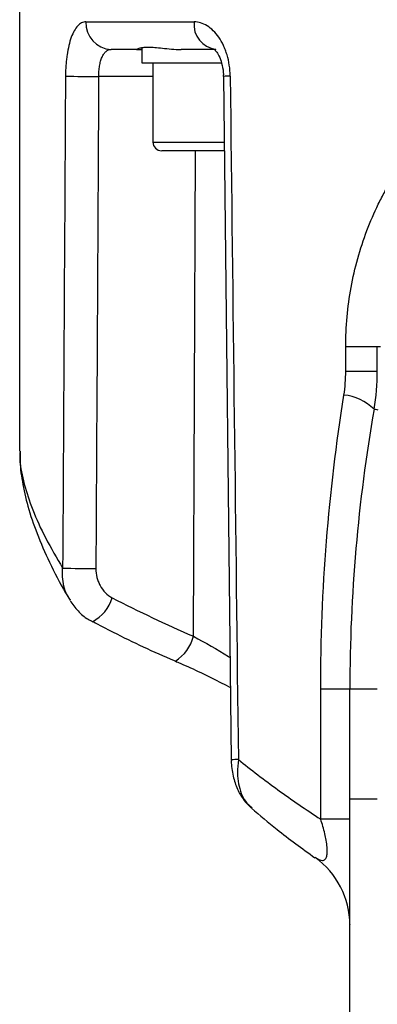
# Model space of a CAD drawing. Extents: x 290 to 660, y 448 to 1034.
# Tile 3 of 7: x 397 to 430, y 537 to 627. Entities that reach past the tile are written whole.
import ezdxf

# ---------------------------------------------------------------- set-up
doc = ezdxf.new("R2010")
doc.units = 0
doc.header["$LTSCALE"] = 5
doc.layers.get('0').update_dxf_attribs({"linetype": 'CONTINUOUS'})

msp = doc.modelspace()

# ---------------------------------------------------------------- linework, layer by layer
at = {"color": 7, "linetype": 'CONTINUOUS'}
for p, q in [((397.127, 758.441), (397.127, 587.476)), ((408.238, 624.08), (408.238, 622.741)), ((409.238, 622.741), (409.238, 615.541)), ((409.238, 621.485), (404.304, 621.485)), ((415.639, 621.5), (416.359, 559.475)), ((412.909, 570.689), (413.108, 614.741)), ((426.76, 594.731), (426.76, 596.941)), ((429.627, 594.731), (429.627, 596.941)), ((424.48, 554.09), (424.48, 565.898)), ((427.127, 555.898), (427.127, 565.898)), ((427.127, 525.296), (427.127, 555.898)), ((427.127, 544.528), (427.127, 544.499))]:
    msp.add_line(p, q, dxfattribs=at)
at = {"color": 7, "linetype": 'CONTINUOUS', "flags": 128}
for points in [[(403.134, 626.441), (404.122, 626.441), (405.181, 626.441), (406.311, 626.441), (407.51, 626.441), (408.777, 626.441), (410.111, 626.441), (411.51, 626.441), (412.973, 626.441)], [(407.738, 623.941), (407.431, 623.941), (407.129, 623.941), (406.834, 623.941), (406.543, 623.941), (406.259, 623.941), (405.98, 623.941), (405.707, 623.941), (405.44, 623.941)], [(407.738, 623.941), (407.805, 623.941), (407.985, 623.941), (408.238, 623.941)], [(414.962, 623.941), (414.55, 623.941), (414.142, 623.941), (413.74, 623.941), (413.342, 623.941), (412.95, 623.941), (412.563, 623.941), (412.181, 623.941), (411.804, 623.941)], [(408.238, 622.741), (408.413, 622.741), (408.931, 622.741), (409.767, 622.741), (410.882, 622.741), (412.225, 622.741), (413.731, 622.741), (415.332, 622.741), (415.438, 622.741)], [(409.238, 615.541), (409.325, 615.541), (409.743, 615.541), (410.484, 615.541), (411.508, 615.541), (412.761, 615.541), (414.173, 615.541), (415.671, 615.541), (415.714, 615.541)], [(415.718, 614.741), (414.315, 614.741), (412.987, 614.741), (411.831, 614.741), (410.922, 614.741), (410.315, 614.741), (410.048, 614.741), (410.038, 614.741)], [(429.627, 596.941), (429.579, 596.941), (429.436, 596.941), (429.199, 596.941), (428.872, 596.941), (428.459, 596.941), (427.965, 596.941), (427.396, 596.941), (426.76, 596.941)], [(429.928, 596.941), (429.889, 596.941), (429.745, 596.941), (429.657, 596.941), (429.627, 596.941)], [(429.627, 594.731), (429.579, 594.731), (429.436, 594.731), (429.199, 594.731), (428.872, 594.731), (428.459, 594.731), (427.965, 594.731), (427.396, 594.731), (426.76, 594.731)], [(429.708, 591.222), (429.618, 591.238), (429.459, 591.266), (429.362, 591.283), (429.329, 591.289)], [(427.127, 565.898), (427.083, 565.898), (426.952, 565.898), (426.734, 565.898), (426.433, 565.898), (426.053, 565.898), (425.597, 565.898), (425.07, 565.898), (424.48, 565.898)], [(429.627, 565.898), (429.14, 565.898), (428.671, 565.898), (428.238, 565.898), (427.86, 565.898), (427.549, 565.898), (427.318, 565.898), (427.175, 565.898), (427.127, 565.898)], [(429.627, 555.898), (429.14, 555.898), (428.671, 555.898), (428.238, 555.898), (427.86, 555.898), (427.549, 555.898), (427.318, 555.898), (427.175, 555.898), (427.127, 555.898)], [(427.127, 554.09), (427.083, 554.09), (426.952, 554.09), (426.734, 554.09), (426.433, 554.09), (426.053, 554.09), (425.597, 554.09), (425.07, 554.09), (424.48, 554.09)]]:
    msp.add_lwpolyline(points, dxfattribs=at)
at = {"color": 7, "linetype": 'CONTINUOUS'}
for centre, radius, start, end in [((405.541, 626.348), 2.409, 177.78467, 267.59844), ((415.251, 626.212), 2.289, 174.24654, 262.76019), ((404.015, 705.616), 84.131, 268.14429, 270.1963), ((416.23, 615.465), 6.063, 89.75044, 95.58861), ((410.038, 615.541), 0.8, 180, 270), ((409.627, 594.731), 20, 350.08918, 0), ((426.197, 588.195), 4.402, 44.6501, 84.88637), ((574.652, 565.898), 147.525, 170.08918, 180), ((403.74, 659.648), 82.815, 268.12736, 270.21774), ((401.958, 575.31), 3.753, 298.38313, 342.54584), ((409.351, 571.548), 3.66, 301.72843, 346.42436), ((416.978, 552.926), 6.578, 89.81351, 95.40357), ((419.627, 544.497), 7.5, 0.0002, 54.63609)]:
    msp.add_arc(centre, radius, start, end, dxfattribs=at)
for centre, major_axis, ratio, start_param, end_param in [((474.627, 331.802), (20.065, 4296.747), 0.017422, 1.503397, 1.513809), ((475.274, 331.758), (19.417, 4296.747), 0.01686, 1.503392, 1.513804), ((474.627, 331.802), (-54.81, 4296.747), 0.012752, 1.503153, 1.517615)]:
    msp.add_ellipse(centre, major_axis=major_axis, ratio=ratio, start_param=start_param, end_param=end_param, dxfattribs=at)
for points, knots in [([(403.134, 626.441), (403.005, 626.441), (402.88, 626.411), (402.635, 626.29), (402.518, 626.199), (402.296, 625.963), (402.19, 625.815), (401.992, 625.464), (401.901, 625.265), (401.736, 624.817), (401.661, 624.566), (401.532, 624.031), (401.477, 623.748), (401.41, 623.296), (401.39, 623.141), (401.356, 622.827), (401.341, 622.669), (401.306, 622.188), (401.293, 621.862), (401.291, 621.529)], [0, 0, 0, 0, 0.125, 0.125, 0.25, 0.25, 0.375, 0.375, 0.5, 0.5, 0.625, 0.625, 0.75, 0.75, 0.8125, 0.8125, 0.875, 0.875, 1, 1, 1, 1]), ([(416.256, 621.529), (416.252, 621.862), (416.226, 622.191), (416.129, 622.84), (416.059, 623.152), (415.926, 623.6), (415.877, 623.746), (415.768, 624.032), (415.709, 624.172), (415.52, 624.574), (415.379, 624.819), (415.069, 625.267), (414.899, 625.471), (414.544, 625.818), (414.359, 625.964), (413.973, 626.202), (413.773, 626.292), (413.375, 626.411), (413.175, 626.441), (412.973, 626.441)], [0, 0, 0, 0, 0.125, 0.125, 0.25, 0.25, 0.3125, 0.3125, 0.375, 0.375, 0.5, 0.5, 0.625, 0.625, 0.75, 0.75, 0.875, 0.875, 1, 1, 1, 1]), ([(404.304, 621.485), (404.305, 621.65), (404.312, 621.812), (404.339, 622.13), (404.359, 622.288), (404.411, 622.588), (404.443, 622.73), (404.52, 622.998), (404.564, 623.124), (404.664, 623.349), (404.719, 623.45), (404.841, 623.626), (404.907, 623.701), (405.116, 623.88), (405.274, 623.941), (405.44, 623.941)], [0, 0, 0, 0, 0.125, 0.125, 0.25, 0.25, 0.375, 0.375, 0.5, 0.5, 0.625, 0.625, 0.75, 0.75, 1, 1, 1, 1]), ([(407.738, 623.941), (407.735, 623.941), (407.755, 623.958), (407.844, 624.002), (407.911, 624.03), (408.091, 624.082), (408.203, 624.106), (408.475, 624.141), (408.634, 624.15), (408.989, 624.15), (409.186, 624.141), (409.619, 624.106), (409.856, 624.082), (410.617, 624.003), (411.181, 623.941), (411.804, 623.941)], [0, 0, 0, 0, 0.125, 0.125, 0.25, 0.25, 0.375, 0.375, 0.5, 0.5, 0.625, 0.625, 0.75, 0.75, 1, 1, 1, 1]), ([(414.794, 623.96), (414.795, 623.96), (414.8, 623.959), (415.028, 623.738), (415.315, 623.235), (415.539, 622.515), (415.65, 621.895), (415.63, 621.555), (415.627, 621.501)], [0, 0, 0, 0, 0.134699, 0.336768, 0.542263, 0.750132, 0.960793, 1, 1, 1, 1]), ([(426.76, 596.941), (426.76, 598.777), (426.925, 600.577), (427.409, 603.227), (427.611, 604.103), (428.092, 605.833), (428.369, 606.676), (428.992, 608.319), (429.338, 609.119), (429.908, 610.289), (430.106, 610.674), (430.521, 611.435), (430.737, 611.81), (431.855, 613.652), (432.863, 615.009), (434.549, 616.882), (435.141, 617.481), (436.382, 618.617), (437.024, 619.15), (439.019, 620.645), (440.437, 621.504), (442.713, 622.574), (443.501, 622.895), (445.098, 623.447), (445.909, 623.679), (448.38, 624.242), (450.078, 624.441), (451.833, 624.441)], [0, 0, 0, 0, 0.125, 0.125, 0.1875, 0.1875, 0.25, 0.25, 0.3125, 0.3125, 0.34375, 0.34375, 0.375, 0.375, 0.5, 0.5, 0.5625, 0.5625, 0.625, 0.625, 0.75, 0.75, 0.8125, 0.8125, 0.875, 0.875, 1, 1, 1, 1]), ([(424.48, 565.898), (424.48, 570.391), (424.658, 574.861), (425.362, 583.754), (425.888, 588.178), (426.59, 592.58)], [0, 0, 0, 0, 0.5, 0.5, 1, 1, 1, 1]), ([(397.162, 587.468), (397.154, 587.248), (397.123, 586.338), (397.352, 584.68), (397.85, 582.431), (398.673, 579.995), (399.826, 577.378), (400.848, 575.35), (401.57, 574.187), (401.705, 573.968)], [0, 0, 0, 0, 0.049744, 0.205759, 0.375981, 0.559838, 0.753155, 0.953663, 1, 1, 1, 1]), ([(397.184, 587.476), (397.17, 587.205), (397.124, 586.305), (397.499, 584.526), (398.264, 582.171), (399.418, 579.618), (400.495, 577.791), (401.034, 576.878)], [0, 0, 0, 0, 0.096675, 0.3200376, 0.5434218, 0.7717017, 1, 1, 1, 1]), ([(401.745, 573.994), (401.643, 574.136), (401.21, 574.73), (401.009, 575.773), (401.028, 576.615), (401.034, 576.878)], [0, 0, 0, 0, 0.176422, 0.743535, 1, 1, 1, 1]), ([(404.055, 576.834), (404.053, 576.563), (404.086, 576.292), (404.182, 575.903), (404.222, 575.776), (404.319, 575.527), (404.375, 575.405), (404.566, 575.054), (404.724, 574.839), (405.096, 574.462), (405.304, 574.305), (405.538, 574.184)], [0, 0, 0, 0, 0.25, 0.25, 0.375, 0.375, 0.5, 0.5, 0.75, 0.75, 1, 1, 1, 1]), ([(401.705, 573.949), (401.933, 573.621), (402.388, 572.966), (403.117, 572.326), (403.618, 572.1), (403.758, 572.037)], [0, 0, 0, 0, 0.4206918, 0.8385454, 1, 1, 1, 1]), ([(403.762, 572.046), (404.376, 571.718), (406.795, 570.428), (409.319, 569.262), (411.238, 568.463), (411.274, 568.448)], [0, 0, 0, 0, 0.250566, 0.986026, 1, 1, 1, 1]), ([(412.909, 570.689), (413.988, 570.103), (415.118, 569.489), (416.201, 568.794), (416.251, 568.762)], [0, 0, 0, 0, 0.954316, 1, 1, 1, 1]), ([(411.273, 568.431), (411.422, 568.368), (412.178, 568.05), (413.604, 567.383), (415.14, 566.641), (416.024, 566.173), (416.282, 566.037)], [0, 0, 0, 0, 0.090103, 0.460096, 0.842049, 1, 1, 1, 1]), ([(416.363, 559.475), (416.362, 559.444), (416.344, 558.949), (416.487, 558.029), (416.878, 556.822), (417.429, 555.833), (417.936, 555.349), (418.166, 555.13)], [0, 0, 0, 0, 0.018816, 0.300814, 0.557138, 0.799744, 1, 1, 1, 1]), ([(416.999, 559.504), (416.957, 559.093), (416.879, 558.336), (417.035, 557.004), (417.431, 555.801), (418.03, 555.32), (418.243, 555.149)], [0, 0, 0, 0, 0.229634, 0.423446, 0.795287, 1, 1, 1, 1]), ([(416.999, 559.504), (418.154, 558.576), (419.353, 557.659), (421.846, 555.852), (423.14, 554.961), (424.48, 554.09)], [0, 0, 0, 0, 0.5, 0.5, 1, 1, 1, 1]), ([(418.191, 555.09), (418.953, 554.445), (420.768, 552.907), (422.788, 551.439), (423.96, 550.587)], [0, 0, 0, 0, 0.419513, 1, 1, 1, 1]), ([(423.972, 550.623), (424.206, 550.476), (424.543, 550.264), (424.868, 550.398), (425.017, 550.636), (425.091, 550.999), (425.081, 551.541), (424.994, 552.15), (424.808, 553.023), (424.615, 553.651), (424.48, 554.09)], [0, 0, 0, 0, 0.278087, 0.40097, 0.480285, 0.568771, 0.653258, 0.740901, 0.81867, 1, 1, 1, 1])]:
    msp.add_open_spline(points, degree=3, knots=knots, dxfattribs=at)
for points in [[(426.59, 592.58), (426.703, 593.29), (426.76, 594.007), (426.76, 594.731)], [(405.538, 574.184), (407.957, 572.933), (410.414, 571.768), (412.909, 570.689)]]:
    msp.add_open_spline(points, degree=3, dxfattribs=at)

doc.saveas('drawing.dxf')
